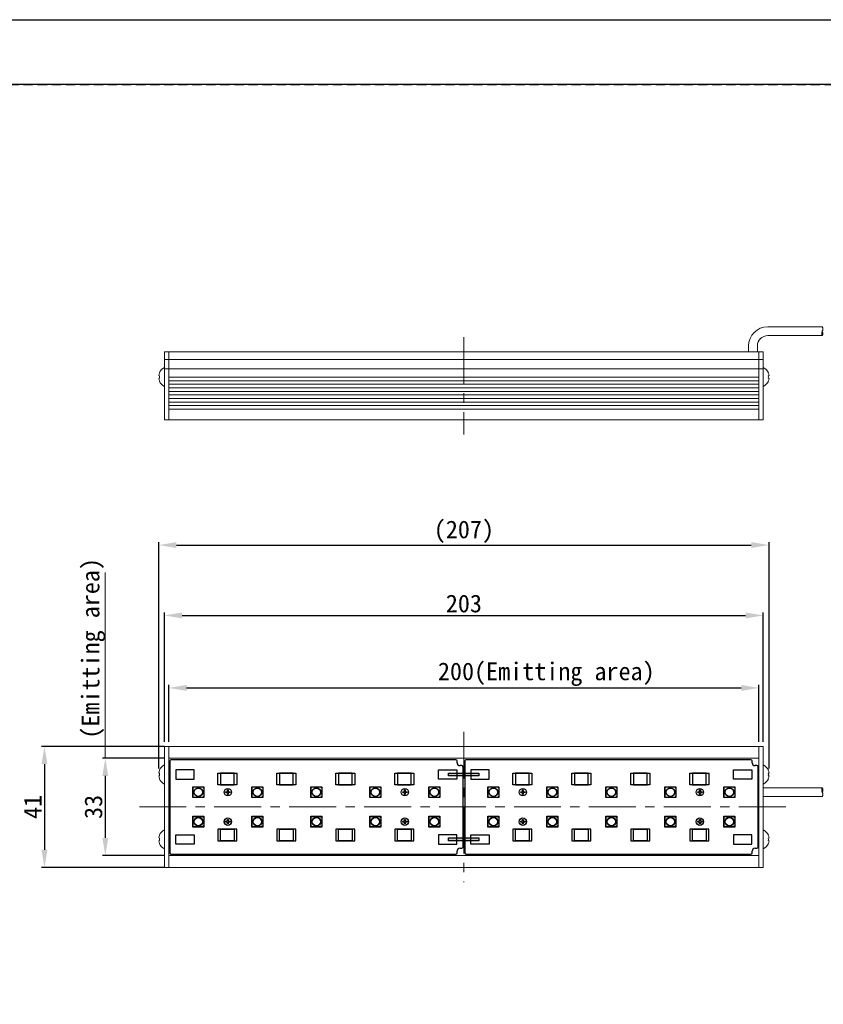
# Model space of a CAD drawing. Header units: millimetres. Extents: x 0 to 420, y 0 to 297.
# Tile 1 of 8: x 115 to 251, y 130 to 297. Entities that reach past the tile are written whole.
import ezdxf

# ---------------------------------------------------------------- set-up
doc = ezdxf.new("R2010")
doc.units = ezdxf.units.MM
doc.header["$LTSCALE"] = 0.25
doc.linetypes.add('CENTER', pattern=[50.800000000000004, 31.75, -6.35, 6.35, -6.35])
doc.linetypes.add('HIDDEN', pattern=[9.524999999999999, 6.35, -3.175])
for name, color, linetype, lineweight in [('BASE', 7, 'Continuous', 20), ('CABLE 3P', 7, 'Continuous', 20), ('CENTER', 1, 'CENTER', 9), ('DIMENSION', 6, 'Continuous', 9), ('MXB8146', 7, 'Continuous', 20), ('SIDE PLATE', 7, 'Continuous', 20)]:
    doc.layers.add(name, color=color, linetype=linetype, lineweight=lineweight)
for name, color, linetype in [('FORM', 252, 'Continuous'), ('Jumper', 7, 'Continuous'), ('MXB0164', 173, 'Continuous'), ('PCB ASSY', 3, 'Continuous')]:
    doc.layers.add(name, color=color, linetype=linetype)
doc.layers.add('PAPER', color=254, linetype='Continuous', plot=False)
doc.styles.add('VS Standard', font='msgothic.ttc', dxfattribs={"height": 3})
doc.dimstyles.new('VS Standard x0.5', dxfattribs={"dimtxt": 3, "dimasz": 3, "dimexe": 0.5, "dimexo": 0.8, "dimgap": 0.5, "dimtad": 3, "dimlfac": 2, "dimrnd": 0.0001, "dimzin": 9, "dimdsep": 46, "dimtxsty": 'VS Standard', "dimcen": 0, "dimaunit": 1, "dimadec": 0, "dimazin": 2, "dimtfac": 1, "dimtmove": 0, "dimatfit": 3, "dimfxl": 1, "dimtolj": 1, "dimtzin": 0, "dimarcsym": 0})

# ---------------------------------------------------------------- blocks, each defined once
blk = doc.blocks.new('*D8')
at = {"layer": 'Defpoints', "color": 0}
for p in [(140.517202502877, 171.83761714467), (129.742802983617, 155.33761676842), (140.517202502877, 155.33761676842)]:
    blk.add_point(p, dxfattribs=at)
at = {"layer": 'DIMENSION', "color": 0, "lineweight": -2}
for p, q in [((139.717202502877, 171.83761714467), (129.242802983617, 171.83761714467)), ((129.742802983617, 168.83761714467), (129.742802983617, 158.33761676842)), ((139.717202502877, 155.33761676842), (129.242802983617, 155.33761676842))]:
    blk.add_line(p, q, dxfattribs=at)
at = {"layer": 'DIMENSION', "color": 0}
for points in [[(130.242802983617, 168.83761714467), (129.242802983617, 168.83761714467), (129.742802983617, 171.83761714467)], [(129.242802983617, 158.33761676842), (130.242802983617, 158.33761676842), (129.742802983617, 155.33761676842)]]:
    blk.add_solid(points, dxfattribs=at)
at = {"layer": 'DIMENSION', "color": 0, "insert": (127.7422402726, 163.587616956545), "char_height": 3, "attachment_point": 5, "rotation": 90, "style": 'VS Standard'}
blk.add_mtext('\\A1;33', dxfattribs=at)
blk = doc.blocks.new('*D9')
at = {"layer": 'Defpoints', "color": 0}
for p in [(140.517202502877, 173.83761700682), (119.432102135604, 153.33761737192), (140.517202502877, 153.33761737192)]:
    blk.add_point(p, dxfattribs=at)
at = {"layer": 'DIMENSION', "color": 0, "lineweight": -2}
for p, q in [((139.717202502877, 173.83761700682), (118.932102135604, 173.83761700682)), ((119.432102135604, 170.83761700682), (119.432102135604, 156.33761737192)), ((139.717202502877, 153.33761737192), (118.932102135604, 153.33761737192))]:
    blk.add_line(p, q, dxfattribs=at)
at = {"layer": 'DIMENSION', "color": 0}
for points in [[(119.932102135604, 170.83761700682), (118.932102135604, 170.83761700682), (119.432102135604, 173.83761700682)], [(118.932102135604, 156.33761737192), (119.932102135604, 156.33761737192), (119.432102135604, 153.33761737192)]]:
    blk.add_solid(points, dxfattribs=at)
at = {"layer": 'DIMENSION', "color": 0, "insert": (117.431539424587, 163.58761718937), "char_height": 3, "attachment_point": 5, "rotation": 90, "style": 'VS Standard'}
blk.add_mtext('\\A1;41', dxfattribs=at)
blk = doc.blocks.new('*D10')
at = {"layer": 'Defpoints', "color": 0}
for p in [(240.517203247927, 183.753891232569), (140.517202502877, 173.83761700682), (240.517203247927, 173.83761700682)]:
    blk.add_point(p, dxfattribs=at)
at = {"layer": 'DIMENSION', "color": 0, "lineweight": -2}
for p, q in [((140.517202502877, 174.63761700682), (140.517202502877, 184.253891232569)), ((143.517202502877, 183.753891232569), (237.517203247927, 183.753891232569)), ((240.517203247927, 174.63761700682), (240.517203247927, 184.253891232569))]:
    blk.add_line(p, q, dxfattribs=at)
at = {"layer": 'DIMENSION', "color": 0}
for points in [[(143.517202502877, 184.253891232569), (143.517202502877, 183.253891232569), (140.517202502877, 183.753891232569)], [(237.517203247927, 183.253891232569), (237.517203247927, 184.253891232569), (240.517203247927, 183.753891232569)]]:
    blk.add_solid(points, dxfattribs=at)
at = {"layer": 'DIMENSION', "color": 0, "insert": (204.483679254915, 186.071891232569), "char_height": 3, "attachment_point": 5, "style": 'VS Standard'}
blk.add_mtext('\\A1;{\\A1;200}(Emitting area)', dxfattribs=at)
blk = doc.blocks.new('*D11')
at = {"layer": 'Defpoints', "color": 0}
for p in [(241.267202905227, 196.038471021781), (139.767204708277, 173.83761700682), (241.267202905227, 173.83761700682)]:
    blk.add_point(p, dxfattribs=at)
at = {"layer": 'DIMENSION', "color": 0, "lineweight": -2}
for p, q in [((139.767204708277, 174.63761700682), (139.767204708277, 196.538471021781)), ((142.767204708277, 196.038471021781), (238.267202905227, 196.038471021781)), ((241.267202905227, 174.63761700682), (241.267202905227, 196.538471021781))]:
    blk.add_line(p, q, dxfattribs=at)
at = {"layer": 'DIMENSION', "color": 0}
for points in [[(142.767204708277, 196.538471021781), (142.767204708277, 195.538471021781), (139.767204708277, 196.038471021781)], [(238.267202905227, 195.538471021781), (238.267202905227, 196.538471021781), (241.267202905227, 196.038471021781)]]:
    blk.add_solid(points, dxfattribs=at)
at = {"layer": 'DIMENSION', "color": 0, "insert": (190.517203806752, 198.039033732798), "char_height": 3, "attachment_point": 5, "style": 'VS Standard'}
blk.add_mtext('\\A1;203', dxfattribs=at)
blk = doc.blocks.new('*D12')
at = {"layer": 'Defpoints', "color": 0}
for p in [(242.23491694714, 207.964353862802), (138.799490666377, 169.32896604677), (242.23491694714, 169.328966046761)]:
    blk.add_point(p, dxfattribs=at)
at = {"layer": 'DIMENSION', "color": 0, "lineweight": -2}
for p, q in [((138.799490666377, 170.12896604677), (138.799490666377, 208.464353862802)), ((141.799490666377, 207.964353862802), (239.23491694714, 207.964353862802)), ((242.23491694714, 170.128966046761), (242.23491694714, 208.464353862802))]:
    blk.add_line(p, q, dxfattribs=at)
at = {"layer": 'DIMENSION', "color": 0}
for points in [[(141.799490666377, 208.464353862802), (141.799490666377, 207.464353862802), (138.799490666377, 207.964353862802)], [(239.23491694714, 207.464353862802), (239.23491694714, 208.464353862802), (242.23491694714, 207.964353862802)]]:
    blk.add_solid(points, dxfattribs=at)
at = {"layer": 'DIMENSION', "color": 0, "insert": (190.517203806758, 210.215510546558), "char_height": 3, "attachment_point": 5, "style": 'VS Standard'}
blk.add_mtext('\\A1;(207)', dxfattribs=at)

msp = doc.modelspace()

# ---------------------------------------------------------------- hatches: boundary and pattern name
at = {"layer": 'Jumper'}
for points in [[(193.077607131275, 169.337616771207), (187.917202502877, 169.337616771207), (187.917202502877, 168.837616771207), (193.077607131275, 168.837616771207)], [(193.077607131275, 158.337616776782), (187.917202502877, 158.337616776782), (187.917202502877, 157.837616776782), (193.077607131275, 157.837616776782)]]:
    msp.add_hatch(color=256, dxfattribs=at).paths.add_polyline_path(points)

# ---------------------------------------------------------------- linework, layer by layer
at = {"layer": 'BASE'}
for p, q in [((240.517203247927, 240.708034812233), (140.517202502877, 240.708034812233)), ((140.517202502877, 240.708034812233), (140.517202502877, 229.208034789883)), ((240.517203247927, 240.708034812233), (240.517203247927, 229.208034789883)), ((140.517202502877, 239.408034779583), (240.517203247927, 239.408034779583)), ((240.517203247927, 237.808034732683), (140.517202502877, 237.808034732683)), ((140.517202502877, 236.408034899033), (240.517203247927, 236.408034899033)), ((240.517203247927, 235.808034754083), (140.517202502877, 235.808034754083)), ((140.517202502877, 235.208034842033), (240.517203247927, 235.208034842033)), ((240.517203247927, 234.608034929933), (140.517202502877, 234.608034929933)), ((140.517202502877, 234.008035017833), (240.517203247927, 234.008035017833)), ((240.517203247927, 233.408034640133), (140.517202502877, 233.408034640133)), ((140.517202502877, 232.808034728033), (240.517203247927, 232.808034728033)), ((240.517203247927, 232.208034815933), (140.517202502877, 232.208034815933)), ((140.517202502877, 231.608034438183), (240.517203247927, 231.608034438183)), ((240.517203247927, 231.008034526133), (140.517202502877, 231.008034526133)), ((140.517202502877, 229.208034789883), (240.517203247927, 229.208034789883)), ((140.517202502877, 173.83761700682), (140.517202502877, 153.33761737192)), ((140.517202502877, 173.83761700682), (240.517203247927, 173.83761700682)), ((240.517203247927, 173.83761700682), (240.517203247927, 153.33761737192)), ((240.517203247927, 171.83761714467), (140.517202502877, 171.83761714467)), ((140.517202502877, 155.33761676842), (240.517203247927, 155.33761676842)), ((240.517203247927, 153.33761737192), (140.517202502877, 153.33761737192))]:
    msp.add_line(p, q, dxfattribs=at)
at = {"layer": 'CABLE 3P'}
for p, q in [((242.017202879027, 244.958034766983), (251.265435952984, 244.958034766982)), ((251.265435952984, 243.458034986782), (242.017202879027, 243.458034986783)), ((238.767203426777, 240.708034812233), (238.767203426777, 241.708034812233)), ((240.267202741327, 241.708034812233), (240.267202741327, 240.708034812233)), ((251.250129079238, 166.83761708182), (241.267202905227, 166.83761708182)), ((241.267202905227, 165.33761706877), (251.250273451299, 165.33761706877))]:
    msp.add_line(p, q, dxfattribs=at)
for centre, radius, start, end in [((242.017203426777, 241.708034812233), 3.250000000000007, 90, 180), ((251.898470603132, 243.826522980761), 0.732472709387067, 149.796414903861, 210.203585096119), ((250.584138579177, 244.576522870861), 0.780844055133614, 330.752110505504, 29.247889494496), ((250.632401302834, 243.826522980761), 0.732472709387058, 329.796414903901, 30.203585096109), ((242.017203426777, 241.708034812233), 1.750000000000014, 90, 180), ((251.898470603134, 166.469129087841), 0.732472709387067, 149.796414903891, 210.203585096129), ((250.630346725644, 165.731598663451), 0.7345274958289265, 327.562845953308, 30.160337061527), ((250.632401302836, 166.469129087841), 0.732472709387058, 329.796414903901, 30.203585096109)]:
    msp.add_arc(centre, radius, start, end, dxfattribs=at)
at = {"layer": 'CENTER'}
for p, q in [((190.517202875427, 243.208034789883), (190.517202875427, 226.708034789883)), ((190.517202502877, 176.33761718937), (190.517202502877, 150.83761718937)), ((135.517202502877, 163.587616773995), (245.517202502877, 163.587616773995))]:
    msp.add_line(p, q, dxfattribs=at)
at = {"layer": 'DIMENSION'}
msp.add_line((129.742802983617, 171.83761714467), (129.742802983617, 203.344381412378), dxfattribs=at)
at = {"layer": 'FORM'}
msp.add_line((406.5, 286), (13.5, 286), dxfattribs=at)
at = {"layer": 'FORM', "linetype": 'HIDDEN'}
msp.add_lwpolyline([(13.5, 286), (406.5, 286), (406.5, 11), (13.5, 11)], close=True, dxfattribs=at)
at = {"layer": 'Jumper'}
for points in [[(187.917202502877, 169.337616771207), (193.077607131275, 169.337616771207), (193.077607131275, 168.837616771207), (187.917202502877, 168.837616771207)], [(187.917202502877, 158.337616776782), (193.077607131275, 158.337616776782), (193.077607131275, 157.837616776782), (187.917202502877, 157.837616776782)]]:
    msp.add_lwpolyline(points, close=True, dxfattribs=at)
at = {"layer": 'MXB0164'}
for points in [[(150.442202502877, 166.462616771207), (150.592202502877, 166.462616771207), (150.592202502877, 166.162616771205), (150.892202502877, 166.162616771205), (150.892202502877, 166.012616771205), (150.592202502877, 166.012616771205), (150.592202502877, 165.712616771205), (150.442202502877, 165.712616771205), (150.442202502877, 166.012616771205), (150.142202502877, 166.012616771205), (150.142202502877, 166.162616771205), (150.442202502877, 166.162616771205)], [(180.442202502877, 166.462616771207), (180.592202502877, 166.462616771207), (180.592202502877, 166.162616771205), (180.892202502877, 166.162616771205), (180.892202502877, 166.012616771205), (180.592202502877, 166.012616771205), (180.592202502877, 165.712616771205), (180.442202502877, 165.712616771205), (180.442202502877, 166.012616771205), (180.142202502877, 166.012616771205), (180.142202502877, 166.162616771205), (180.442202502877, 166.162616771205)], [(200.442202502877, 166.462616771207), (200.592202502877, 166.462616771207), (200.592202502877, 166.162616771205), (200.892202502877, 166.162616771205), (200.892202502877, 166.012616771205), (200.592202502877, 166.012616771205), (200.592202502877, 165.712616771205), (200.442202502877, 165.712616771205), (200.442202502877, 166.012616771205), (200.142202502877, 166.012616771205), (200.142202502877, 166.162616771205), (200.442202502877, 166.162616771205)], [(230.442202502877, 166.462616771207), (230.592202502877, 166.462616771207), (230.592202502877, 166.162616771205), (230.892202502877, 166.162616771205), (230.892202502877, 166.012616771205), (230.592202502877, 166.012616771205), (230.592202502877, 165.712616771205), (230.442202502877, 165.712616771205), (230.442202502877, 166.012616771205), (230.142202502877, 166.012616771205), (230.142202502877, 166.162616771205), (230.442202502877, 166.162616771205)], [(150.442202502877, 161.462616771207), (150.592202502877, 161.462616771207), (150.592202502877, 161.162616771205), (150.892202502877, 161.162616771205), (150.892202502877, 161.012616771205), (150.592202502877, 161.012616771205), (150.592202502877, 160.712616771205), (150.442202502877, 160.712616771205), (150.442202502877, 161.012616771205), (150.142202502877, 161.012616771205), (150.142202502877, 161.162616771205), (150.442202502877, 161.162616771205)], [(180.442202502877, 161.462616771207), (180.592202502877, 161.462616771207), (180.592202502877, 161.162616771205), (180.892202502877, 161.162616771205), (180.892202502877, 161.012616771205), (180.592202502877, 161.012616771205), (180.592202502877, 160.712616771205), (180.442202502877, 160.712616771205), (180.442202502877, 161.012616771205), (180.142202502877, 161.012616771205), (180.142202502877, 161.162616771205), (180.442202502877, 161.162616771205)], [(200.442202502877, 161.462616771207), (200.592202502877, 161.462616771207), (200.592202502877, 161.162616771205), (200.892202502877, 161.162616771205), (200.892202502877, 161.012616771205), (200.592202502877, 161.012616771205), (200.592202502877, 160.712616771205), (200.442202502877, 160.712616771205), (200.442202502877, 161.012616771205), (200.142202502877, 161.012616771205), (200.142202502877, 161.162616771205), (200.442202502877, 161.162616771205)], [(230.442202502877, 161.462616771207), (230.592202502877, 161.462616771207), (230.592202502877, 161.162616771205), (230.892202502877, 161.162616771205), (230.892202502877, 161.012616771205), (230.592202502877, 161.012616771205), (230.592202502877, 160.712616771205), (230.442202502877, 160.712616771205), (230.442202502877, 161.012616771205), (230.142202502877, 161.012616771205), (230.142202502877, 161.162616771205), (230.442202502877, 161.162616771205)]]:
    msp.add_lwpolyline(points, close=True, dxfattribs=at)
for centre in [(150.517202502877, 166.087616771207), (180.517202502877, 166.087616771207), (200.517202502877, 166.087616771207), (230.517202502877, 166.087616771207), (150.517202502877, 161.087616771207), (180.517202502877, 161.087616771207), (200.517202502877, 161.087616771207), (230.517202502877, 161.087616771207)]:
    msp.add_circle(centre, 0.625, dxfattribs=at)
at = {"layer": 'MXB8146'}
for p, q in [((138.923543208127, 237.166143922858), (138.911900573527, 237.169263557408)), ((139.767204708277, 238.083034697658), (139.767204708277, 234.833034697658)), ((241.267201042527, 238.083034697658), (241.267201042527, 234.833034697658)), ((242.110862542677, 237.166143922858), (242.122505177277, 237.169263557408)), ((138.923543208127, 236.666143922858), (138.799490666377, 236.699383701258)), ((138.799490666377, 236.216685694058), (138.923543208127, 236.249925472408)), ((138.911900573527, 235.746805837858), (138.923543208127, 235.749925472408)), ((242.110862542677, 236.666143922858), (242.234915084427, 236.699383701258)), ((242.234915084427, 236.216685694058), (242.110862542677, 236.249925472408)), ((242.122505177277, 235.746805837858), (242.110862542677, 235.749925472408)), ((139.767204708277, 170.71261704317), (139.767204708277, 167.46261704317)), ((241.267202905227, 170.71261704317), (241.267202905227, 167.46261704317)), ((138.923543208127, 169.29572626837), (138.799490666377, 169.32896604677)), ((138.799490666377, 168.84626803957), (138.923543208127, 168.87950781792)), ((138.923543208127, 169.79572626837), (138.911900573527, 169.79884590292)), ((242.110864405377, 169.79572626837), (242.122507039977, 169.79884590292)), ((242.110864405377, 169.29572626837), (242.234916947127, 169.32896604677)), ((242.234916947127, 168.84626803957), (242.110864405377, 168.87950781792)), ((138.911900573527, 168.37638818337), (138.923543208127, 168.37950781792)), ((242.122507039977, 168.37638818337), (242.110864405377, 168.37950781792)), ((138.911900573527, 158.79884619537), (138.923543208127, 158.79572656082)), ((139.767204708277, 156.46261733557), (139.767204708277, 159.71261733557)), ((241.267202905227, 156.46261733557), (241.267202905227, 159.71261733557)), ((242.122507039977, 158.79884619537), (242.110864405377, 158.79572656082)), ((138.799490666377, 158.32896633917), (138.923543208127, 158.29572656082)), ((138.923543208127, 157.87950811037), (138.799490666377, 157.84626833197)), ((138.923543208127, 157.37950811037), (138.911900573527, 157.37638847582)), ((242.234916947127, 158.32896633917), (242.110864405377, 158.29572656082)), ((242.110864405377, 157.87950811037), (242.234916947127, 157.84626833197)), ((242.110864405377, 157.37950811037), (242.122507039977, 157.37638847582))]:
    msp.add_line(p, q, dxfattribs=at)
for centre, radius, start, end in [((140.639702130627, 236.460169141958), 1.855694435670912, 157.639247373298, 172.593483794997), ((140.587517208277, 236.458034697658), 1.8203125, 116.784995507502, 157.000817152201), ((240.446888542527, 236.458034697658), 1.8203125, 22.999182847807, 63.215004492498), ((240.394703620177, 236.460169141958), 1.855694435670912, 7.406516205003, 22.360752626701), ((140.639702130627, 236.455900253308), 1.855694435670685, 187.406516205, 202.360752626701), ((140.777602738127, 236.458034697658), 1.865702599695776, 173.595631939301, 186.404368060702), ((140.587517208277, 236.458034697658), 1.8203125, 202.999182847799, 243.215004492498), ((240.446888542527, 236.458034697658), 1.8203125, 296.784995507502, 337.000817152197), ((240.256803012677, 236.458034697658), 1.865702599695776, 353.595631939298, 6.404368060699), ((240.394703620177, 236.455900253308), 1.855694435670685, 337.639247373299, 352.593483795), ((140.587517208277, 169.08761704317), 1.8203125, 116.784995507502, 157.000817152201), ((240.446890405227, 169.08761704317), 1.8203125, 22.999182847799, 63.215004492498), ((140.639702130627, 169.08975148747), 1.855694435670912, 157.639247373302, 172.593483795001), ((140.639702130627, 169.08548259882), 1.855694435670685, 187.406516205, 202.360752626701), ((140.777602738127, 169.08761704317), 1.865702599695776, 173.595631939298, 186.404368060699), ((240.394705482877, 169.08975148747), 1.855694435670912, 7.406516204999, 22.360752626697), ((240.256804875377, 169.08761704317), 1.865702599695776, 353.595631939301, 6.404368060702), ((240.394705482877, 169.08548259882), 1.855694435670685, 337.639247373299, 352.593483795), ((140.587517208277, 169.08761704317), 1.8203125, 202.999182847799, 243.215004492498), ((240.446890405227, 169.08761704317), 1.8203125, 296.784995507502, 337.000817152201), ((140.639702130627, 158.08975177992), 1.855694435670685, 157.639247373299, 172.593483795), ((140.587517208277, 158.08761733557), 1.8203125, 116.784995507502, 157.000817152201), ((240.446890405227, 158.08761733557), 1.8203125, 22.999182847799, 63.215004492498), ((240.394705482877, 158.08975177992), 1.855694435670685, 7.406516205, 22.360752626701), ((140.639702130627, 158.08548289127), 1.855694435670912, 187.406516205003, 202.360752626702), ((140.777602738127, 158.08761733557), 1.865702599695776, 173.595631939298, 186.404368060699), ((140.587517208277, 158.08761733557), 1.8203125, 202.999182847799, 243.215004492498), ((240.446890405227, 158.08761733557), 1.8203125, 296.784995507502, 337.000817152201), ((240.256804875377, 158.08761733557), 1.865702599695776, 353.595631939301, 6.404368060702), ((240.394705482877, 158.08548289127), 1.855694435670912, 337.639247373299, 352.593483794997)]:
    msp.add_arc(centre, radius, start, end, dxfattribs=at)
at = {"layer": 'PAPER'}
msp.add_lwpolyline([(0, 297), (420, 297), (420, 0), (0, 0)], close=True, dxfattribs=at)
at = {"layer": 'PCB ASSY'}
for points in [[(189.367202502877, 171.087616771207), (189.367202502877, 171.387616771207, 0.414213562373), (189.167202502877, 171.587616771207), (140.867202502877, 171.587616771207, 0.414213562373), (140.667202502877, 171.387616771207), (140.667202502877, 155.787616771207, 0.414213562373), (140.867202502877, 155.587616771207), (189.167202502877, 155.587616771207, 0.414213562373), (189.367202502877, 155.787616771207), (189.367202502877, 156.087616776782)], [(189.867202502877, 156.587616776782), (190.167202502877, 156.587616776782, 0.414213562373), (190.367202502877, 156.787616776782), (190.367202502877, 170.387616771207, 0.414213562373), (190.167202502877, 170.587616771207), (189.867202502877, 170.587616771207)], [(239.367202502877, 171.087616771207), (239.367202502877, 171.387616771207, 0.414213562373), (239.167202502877, 171.587616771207), (190.867202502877, 171.587616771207, 0.414213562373), (190.667202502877, 171.387616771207), (190.667202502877, 155.787616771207, 0.414213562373), (190.867202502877, 155.587616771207), (239.167202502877, 155.587616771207, 0.414213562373), (239.367202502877, 155.787616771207), (239.367202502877, 156.087616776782)], [(239.867202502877, 156.587616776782), (240.167202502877, 156.587616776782, 0.414213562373), (240.367202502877, 156.787616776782), (240.367202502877, 170.387616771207, 0.414213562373), (240.167202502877, 170.587616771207), (239.867202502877, 170.587616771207)]]:
    msp.add_lwpolyline(points, format="xyb", dxfattribs=at)
for points in [[(141.717202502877, 168.287616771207), (144.817202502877, 168.287616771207), (144.817202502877, 169.887616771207), (141.717202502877, 169.887616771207)], [(148.787664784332, 169.337616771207), (152.037664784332, 169.337616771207), (152.037664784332, 167.337616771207), (148.787664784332, 167.337616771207)], [(149.267202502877, 167.337616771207), (151.567202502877, 167.337616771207), (151.567202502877, 169.337616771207), (149.267202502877, 169.337616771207)], [(158.787664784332, 169.337616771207), (162.037664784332, 169.337616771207), (162.037664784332, 167.337616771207), (158.787664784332, 167.337616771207)], [(159.267202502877, 167.337616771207), (161.567202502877, 167.337616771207), (161.567202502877, 169.337616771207), (159.267202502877, 169.337616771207)], [(168.787664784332, 169.337616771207), (172.037664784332, 169.337616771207), (172.037664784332, 167.337616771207), (168.787664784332, 167.337616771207)], [(169.267202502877, 167.337616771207), (171.567202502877, 167.337616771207), (171.567202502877, 169.337616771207), (169.267202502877, 169.337616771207)], [(178.787664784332, 169.337616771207), (182.037664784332, 169.337616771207), (182.037664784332, 167.337616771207), (178.787664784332, 167.337616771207)], [(179.267202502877, 167.337616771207), (181.567202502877, 167.337616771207), (181.567202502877, 169.337616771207), (179.267202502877, 169.337616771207)], [(189.317202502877, 168.287616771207), (186.217202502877, 168.287616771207), (186.217202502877, 169.887616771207), (189.317202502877, 169.887616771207)], [(191.717202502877, 168.287616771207), (194.817202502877, 168.287616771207), (194.817202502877, 169.887616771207), (191.717202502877, 169.887616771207)], [(198.787664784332, 169.337616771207), (202.037664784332, 169.337616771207), (202.037664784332, 167.337616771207), (198.787664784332, 167.337616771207)], [(199.267202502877, 167.337616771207), (201.567202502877, 167.337616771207), (201.567202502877, 169.337616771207), (199.267202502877, 169.337616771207)], [(208.787664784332, 169.337616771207), (212.037664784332, 169.337616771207), (212.037664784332, 167.337616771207), (208.787664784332, 167.337616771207)], [(209.267202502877, 167.337616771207), (211.567202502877, 167.337616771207), (211.567202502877, 169.337616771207), (209.267202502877, 169.337616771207)], [(218.787664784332, 169.337616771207), (222.037664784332, 169.337616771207), (222.037664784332, 167.337616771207), (218.787664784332, 167.337616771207)], [(219.267202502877, 167.337616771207), (221.567202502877, 167.337616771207), (221.567202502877, 169.337616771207), (219.267202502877, 169.337616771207)], [(228.787664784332, 169.337616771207), (232.037664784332, 169.337616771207), (232.037664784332, 167.337616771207), (228.787664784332, 167.337616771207)], [(229.267202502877, 167.337616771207), (231.567202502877, 167.337616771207), (231.567202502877, 169.337616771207), (229.267202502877, 169.337616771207)], [(239.317202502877, 168.287616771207), (236.217202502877, 168.287616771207), (236.217202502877, 169.887616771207), (239.317202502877, 169.887616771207)], [(144.592202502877, 167.012616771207), (146.442202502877, 167.012616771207), (146.442202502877, 165.162616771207), (144.592202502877, 165.162616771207)], [(144.617202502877, 166.987616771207), (146.217202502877, 166.987616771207), (146.417202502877, 166.787616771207), (146.417202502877, 165.387616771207), (146.217202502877, 165.187616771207), (144.617202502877, 165.187616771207)], [(154.592202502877, 167.012616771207), (156.442202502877, 167.012616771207), (156.442202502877, 165.162616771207), (154.592202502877, 165.162616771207)], [(154.617202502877, 166.987616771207), (156.217202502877, 166.987616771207), (156.417202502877, 166.787616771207), (156.417202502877, 165.387616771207), (156.217202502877, 165.187616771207), (154.617202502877, 165.187616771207)], [(164.592202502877, 167.012616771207), (166.442202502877, 167.012616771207), (166.442202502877, 165.162616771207), (164.592202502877, 165.162616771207)], [(164.617202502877, 166.987616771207), (166.217202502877, 166.987616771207), (166.417202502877, 166.787616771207), (166.417202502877, 165.387616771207), (166.217202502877, 165.187616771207), (164.617202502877, 165.187616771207)], [(174.592202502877, 167.012616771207), (176.442202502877, 167.012616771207), (176.442202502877, 165.162616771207), (174.592202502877, 165.162616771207)], [(174.617202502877, 166.987616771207), (176.217202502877, 166.987616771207), (176.417202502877, 166.787616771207), (176.417202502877, 165.387616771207), (176.217202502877, 165.187616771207), (174.617202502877, 165.187616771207)], [(184.592202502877, 167.012616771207), (186.442202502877, 167.012616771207), (186.442202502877, 165.162616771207), (184.592202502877, 165.162616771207)], [(184.617202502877, 166.987616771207), (186.217202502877, 166.987616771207), (186.417202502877, 166.787616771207), (186.417202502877, 165.387616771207), (186.217202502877, 165.187616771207), (184.617202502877, 165.187616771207)], [(194.592202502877, 167.012616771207), (196.442202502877, 167.012616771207), (196.442202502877, 165.162616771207), (194.592202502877, 165.162616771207)], [(194.617202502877, 166.987616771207), (196.217202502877, 166.987616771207), (196.417202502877, 166.787616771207), (196.417202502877, 165.387616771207), (196.217202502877, 165.187616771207), (194.617202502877, 165.187616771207)], [(204.592202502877, 167.012616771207), (206.442202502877, 167.012616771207), (206.442202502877, 165.162616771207), (204.592202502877, 165.162616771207)], [(204.617202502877, 166.987616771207), (206.217202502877, 166.987616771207), (206.417202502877, 166.787616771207), (206.417202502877, 165.387616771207), (206.217202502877, 165.187616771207), (204.617202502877, 165.187616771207)], [(214.592202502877, 167.012616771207), (216.442202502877, 167.012616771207), (216.442202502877, 165.162616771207), (214.592202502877, 165.162616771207)], [(214.617202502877, 166.987616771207), (216.217202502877, 166.987616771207), (216.417202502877, 166.787616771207), (216.417202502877, 165.387616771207), (216.217202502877, 165.187616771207), (214.617202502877, 165.187616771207)], [(224.592202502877, 167.012616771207), (226.442202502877, 167.012616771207), (226.442202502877, 165.162616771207), (224.592202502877, 165.162616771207)], [(224.617202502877, 166.987616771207), (226.217202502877, 166.987616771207), (226.417202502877, 166.787616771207), (226.417202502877, 165.387616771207), (226.217202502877, 165.187616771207), (224.617202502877, 165.187616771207)], [(234.592202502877, 167.012616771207), (236.442202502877, 167.012616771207), (236.442202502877, 165.162616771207), (234.592202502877, 165.162616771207)], [(234.617202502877, 166.987616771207), (236.217202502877, 166.987616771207), (236.417202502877, 166.787616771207), (236.417202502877, 165.387616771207), (236.217202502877, 165.187616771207), (234.617202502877, 165.187616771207)], [(144.592202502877, 162.012616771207), (146.442202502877, 162.012616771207), (146.442202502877, 160.162616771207), (144.592202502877, 160.162616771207)], [(144.617202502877, 161.987616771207), (146.217202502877, 161.987616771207), (146.417202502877, 161.787616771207), (146.417202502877, 160.387616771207), (146.217202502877, 160.187616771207), (144.617202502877, 160.187616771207)], [(154.592202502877, 162.012616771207), (156.442202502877, 162.012616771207), (156.442202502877, 160.162616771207), (154.592202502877, 160.162616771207)], [(154.617202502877, 161.987616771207), (156.217202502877, 161.987616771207), (156.417202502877, 161.787616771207), (156.417202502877, 160.387616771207), (156.217202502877, 160.187616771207), (154.617202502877, 160.187616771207)], [(164.592202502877, 162.012616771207), (166.442202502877, 162.012616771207), (166.442202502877, 160.162616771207), (164.592202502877, 160.162616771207)], [(164.617202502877, 161.987616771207), (166.217202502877, 161.987616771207), (166.417202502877, 161.787616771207), (166.417202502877, 160.387616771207), (166.217202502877, 160.187616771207), (164.617202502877, 160.187616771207)], [(174.592202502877, 162.012616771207), (176.442202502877, 162.012616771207), (176.442202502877, 160.162616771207), (174.592202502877, 160.162616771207)], [(174.617202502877, 161.987616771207), (176.217202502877, 161.987616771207), (176.417202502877, 161.787616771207), (176.417202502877, 160.387616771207), (176.217202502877, 160.187616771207), (174.617202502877, 160.187616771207)], [(184.592202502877, 162.012616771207), (186.442202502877, 162.012616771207), (186.442202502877, 160.162616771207), (184.592202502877, 160.162616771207)], [(184.617202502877, 161.987616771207), (186.217202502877, 161.987616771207), (186.417202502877, 161.787616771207), (186.417202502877, 160.387616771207), (186.217202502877, 160.187616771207), (184.617202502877, 160.187616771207)], [(194.592202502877, 162.012616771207), (196.442202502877, 162.012616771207), (196.442202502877, 160.162616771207), (194.592202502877, 160.162616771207)], [(194.617202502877, 161.987616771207), (196.217202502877, 161.987616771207), (196.417202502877, 161.787616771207), (196.417202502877, 160.387616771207), (196.217202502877, 160.187616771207), (194.617202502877, 160.187616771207)], [(204.592202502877, 162.012616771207), (206.442202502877, 162.012616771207), (206.442202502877, 160.162616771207), (204.592202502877, 160.162616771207)], [(204.617202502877, 161.987616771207), (206.217202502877, 161.987616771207), (206.417202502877, 161.787616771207), (206.417202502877, 160.387616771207), (206.217202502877, 160.187616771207), (204.617202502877, 160.187616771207)], [(214.592202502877, 162.012616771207), (216.442202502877, 162.012616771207), (216.442202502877, 160.162616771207), (214.592202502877, 160.162616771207)], [(214.617202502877, 161.987616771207), (216.217202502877, 161.987616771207), (216.417202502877, 161.787616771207), (216.417202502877, 160.387616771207), (216.217202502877, 160.187616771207), (214.617202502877, 160.187616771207)], [(224.592202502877, 162.012616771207), (226.442202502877, 162.012616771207), (226.442202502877, 160.162616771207), (224.592202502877, 160.162616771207)], [(224.617202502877, 161.987616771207), (226.217202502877, 161.987616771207), (226.417202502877, 161.787616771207), (226.417202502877, 160.387616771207), (226.217202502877, 160.187616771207), (224.617202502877, 160.187616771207)], [(234.592202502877, 162.012616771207), (236.442202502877, 162.012616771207), (236.442202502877, 160.162616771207), (234.592202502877, 160.162616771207)], [(234.617202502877, 161.987616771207), (236.217202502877, 161.987616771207), (236.417202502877, 161.787616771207), (236.417202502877, 160.387616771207), (236.217202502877, 160.187616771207), (234.617202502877, 160.187616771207)], [(141.717202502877, 158.887616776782), (144.817202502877, 158.887616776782), (144.817202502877, 157.287616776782), (141.717202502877, 157.287616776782)], [(148.787664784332, 157.837617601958), (152.037664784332, 157.837617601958), (152.037664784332, 159.837617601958), (148.787664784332, 159.837617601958)], [(149.267202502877, 159.837617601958), (151.567202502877, 159.837617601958), (151.567202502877, 157.837617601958), (149.267202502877, 157.837617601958)], [(158.787664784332, 157.837617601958), (162.037664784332, 157.837617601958), (162.037664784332, 159.837617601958), (158.787664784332, 159.837617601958)], [(159.267202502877, 159.837617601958), (161.567202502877, 159.837617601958), (161.567202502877, 157.837617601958), (159.267202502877, 157.837617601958)], [(168.787664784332, 157.837617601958), (172.037664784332, 157.837617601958), (172.037664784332, 159.837617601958), (168.787664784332, 159.837617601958)], [(169.267202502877, 159.837617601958), (171.567202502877, 159.837617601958), (171.567202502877, 157.837617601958), (169.267202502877, 157.837617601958)], [(178.787664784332, 157.837617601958), (182.037664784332, 157.837617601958), (182.037664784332, 159.837617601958), (178.787664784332, 159.837617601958)], [(179.267202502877, 159.837617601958), (181.567202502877, 159.837617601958), (181.567202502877, 157.837617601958), (179.267202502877, 157.837617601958)], [(189.317202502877, 158.887616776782), (186.217202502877, 158.887616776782), (186.217202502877, 157.287616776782), (189.317202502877, 157.287616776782)], [(191.717202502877, 158.887616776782), (194.817202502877, 158.887616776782), (194.817202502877, 157.287616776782), (191.717202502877, 157.287616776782)], [(198.787664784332, 157.837617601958), (202.037664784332, 157.837617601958), (202.037664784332, 159.837617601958), (198.787664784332, 159.837617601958)], [(199.267202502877, 159.837617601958), (201.567202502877, 159.837617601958), (201.567202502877, 157.837617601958), (199.267202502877, 157.837617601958)], [(208.787664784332, 157.837617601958), (212.037664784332, 157.837617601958), (212.037664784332, 159.837617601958), (208.787664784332, 159.837617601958)], [(209.267202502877, 159.837617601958), (211.567202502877, 159.837617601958), (211.567202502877, 157.837617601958), (209.267202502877, 157.837617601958)], [(218.787664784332, 157.837617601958), (222.037664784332, 157.837617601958), (222.037664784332, 159.837617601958), (218.787664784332, 159.837617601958)], [(219.267202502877, 159.837617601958), (221.567202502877, 159.837617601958), (221.567202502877, 157.837617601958), (219.267202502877, 157.837617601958)], [(228.787664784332, 157.837617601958), (232.037664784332, 157.837617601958), (232.037664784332, 159.837617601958), (228.787664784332, 159.837617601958)], [(229.267202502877, 159.837617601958), (231.567202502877, 159.837617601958), (231.567202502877, 157.837617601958), (229.267202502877, 157.837617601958)], [(239.317202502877, 158.887616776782), (236.217202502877, 158.887616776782), (236.217202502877, 157.287616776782), (239.317202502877, 157.287616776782)]]:
    msp.add_lwpolyline(points, close=True, dxfattribs=at)
for centre, radius in [((145.517202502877, 166.087616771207), 0.74), ((145.517202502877, 166.087616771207), 0.7075000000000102), ((155.517202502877, 166.087616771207), 0.74), ((155.517202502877, 166.087616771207), 0.7075000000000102), ((165.517202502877, 166.087616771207), 0.74), ((165.517202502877, 166.087616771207), 0.7075000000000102), ((175.517202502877, 166.087616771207), 0.74), ((175.517202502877, 166.087616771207), 0.7075000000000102), ((185.517202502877, 166.087616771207), 0.74), ((185.517202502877, 166.087616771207), 0.7075000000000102), ((195.517202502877, 166.087616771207), 0.74), ((195.517202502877, 166.087616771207), 0.7075000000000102), ((205.517202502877, 166.087616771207), 0.74), ((205.517202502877, 166.087616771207), 0.7075000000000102), ((215.517202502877, 166.087616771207), 0.74), ((215.517202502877, 166.087616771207), 0.7075000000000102), ((225.517202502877, 166.087616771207), 0.74), ((225.517202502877, 166.087616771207), 0.7075000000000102), ((235.517202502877, 166.087616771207), 0.74), ((235.517202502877, 166.087616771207), 0.7075000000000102), ((145.517202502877, 161.087616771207), 0.74), ((145.517202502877, 161.087616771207), 0.7075000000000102), ((155.517202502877, 161.087616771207), 0.74), ((155.517202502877, 161.087616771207), 0.7075000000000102), ((165.517202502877, 161.087616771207), 0.74), ((165.517202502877, 161.087616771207), 0.7075000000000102), ((175.517202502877, 161.087616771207), 0.74), ((175.517202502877, 161.087616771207), 0.7075000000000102), ((185.517202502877, 161.087616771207), 0.74), ((185.517202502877, 161.087616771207), 0.7075000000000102), ((195.517202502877, 161.087616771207), 0.74), ((195.517202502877, 161.087616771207), 0.7075000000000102), ((205.517202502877, 161.087616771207), 0.74), ((205.517202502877, 161.087616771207), 0.7075000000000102), ((215.517202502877, 161.087616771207), 0.74), ((215.517202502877, 161.087616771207), 0.7075000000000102), ((225.517202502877, 161.087616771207), 0.74), ((225.517202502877, 161.087616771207), 0.7075000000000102), ((235.517202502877, 161.087616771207), 0.74), ((235.517202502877, 161.087616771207), 0.7075000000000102)]:
    msp.add_circle(centre, radius, dxfattribs=at)
for centre, start, end in [((189.867202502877, 171.087616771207), 180, 270), ((239.867202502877, 171.087616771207), 180, 270), ((189.867202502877, 156.087616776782), 90, 180), ((239.867202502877, 156.087616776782), 90, 180)]:
    msp.add_arc(centre, 0.5, start, end, dxfattribs=at)
at = {"layer": 'SIDE PLATE'}
for p, q in [((140.517202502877, 240.708034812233), (139.767204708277, 240.708034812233)), ((139.767204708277, 240.708034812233), (139.767204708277, 229.208034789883)), ((140.517202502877, 229.208034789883), (140.517202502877, 240.708034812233)), ((241.267202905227, 240.708034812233), (240.517203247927, 240.708034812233)), ((240.517203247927, 240.708034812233), (240.517203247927, 229.208034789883)), ((241.267202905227, 229.208034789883), (241.267202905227, 240.708034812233)), ((139.767204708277, 239.408034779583), (140.517202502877, 239.408034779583)), ((240.517203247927, 239.408034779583), (241.267202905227, 239.408034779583)), ((140.517202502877, 237.808034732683), (139.767204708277, 237.808034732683)), ((241.267202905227, 237.808034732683), (240.517203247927, 237.808034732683)), ((139.767204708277, 229.208034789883), (140.517202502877, 229.208034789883)), ((240.517203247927, 229.208034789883), (241.267202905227, 229.208034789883))]:
    msp.add_line(p, q, dxfattribs=at)
for points in [[(140.517202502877, 173.83761700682), (140.517202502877, 153.33761737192), (139.767204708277, 153.33761737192), (139.767204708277, 173.83761700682)], [(241.267202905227, 153.33761737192), (241.267202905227, 173.83761700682), (240.517203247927, 173.83761700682), (240.517203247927, 153.33761737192)]]:
    msp.add_lwpolyline(points, close=True, dxfattribs=at)

# ---------------------------------------------------------------- texts
at = {"layer": 'DIMENSION', "insert": (125.732859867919, 175.148054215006), "char_height": 3, "attachment_point": 1, "rotation": 90, "style": 'VS Standard'}
msp.add_mtext('(Emitting area)', dxfattribs=at)

# ---------------------------------------------------------------- dimensions: what is measured, and where the dimension line sits
at = {"layer": 'DIMENSION'}
dim = msp.add_linear_dim(base=(242.23491694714, 207.964353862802), p1=(138.799490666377, 169.32896604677), p2=(242.23491694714, 169.328966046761), text='(207)', dimstyle='VS Standard x0.5', dxfattribs=at)
dim.commit()
dim.dimension.update_dxf_attribs({"geometry": '*D12', "text_midpoint": (190.517203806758, 210.215510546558)})
dim = msp.add_linear_dim(base=(241.267202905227, 196.038471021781), p1=(139.767204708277, 173.83761700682), p2=(241.267202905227, 173.83761700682), dimstyle='VS Standard x0.5', dxfattribs=at)
dim.commit()
dim.dimension.update_dxf_attribs({"geometry": '*D11', "text_midpoint": (190.517203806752, 198.039033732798)})
dim = msp.add_linear_dim(base=(240.517203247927, 183.753891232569), p1=(140.517202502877, 173.83761700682), p2=(240.517203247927, 173.83761700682), text='{\\A1;<>}(Emitting area)', dimstyle='VS Standard x0.5', dxfattribs=at)
dim.commit()
dim.dimension.update_dxf_attribs({"geometry": '*D10', "text_midpoint": (204.483679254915, 183.753891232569), "dimtype": 160})
for base, p1, p2, picture, middle in [((119.432102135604, 153.33761737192), (140.517202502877, 173.83761700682), (140.517202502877, 153.33761737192), '*D9', (117.431539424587, 163.58761718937)), ((129.742802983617, 155.33761676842), (140.517202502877, 171.83761714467), (140.517202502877, 155.33761676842), '*D8', (127.7422402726, 163.587616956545))]:
    dim = msp.add_linear_dim(base=base, p1=p1, p2=p2, angle=90, dimstyle='VS Standard x0.5', dxfattribs=at)
    dim.commit()
    dim.dimension.update_dxf_attribs({"geometry": picture, "text_midpoint": middle})

doc.saveas('drawing.dxf')
